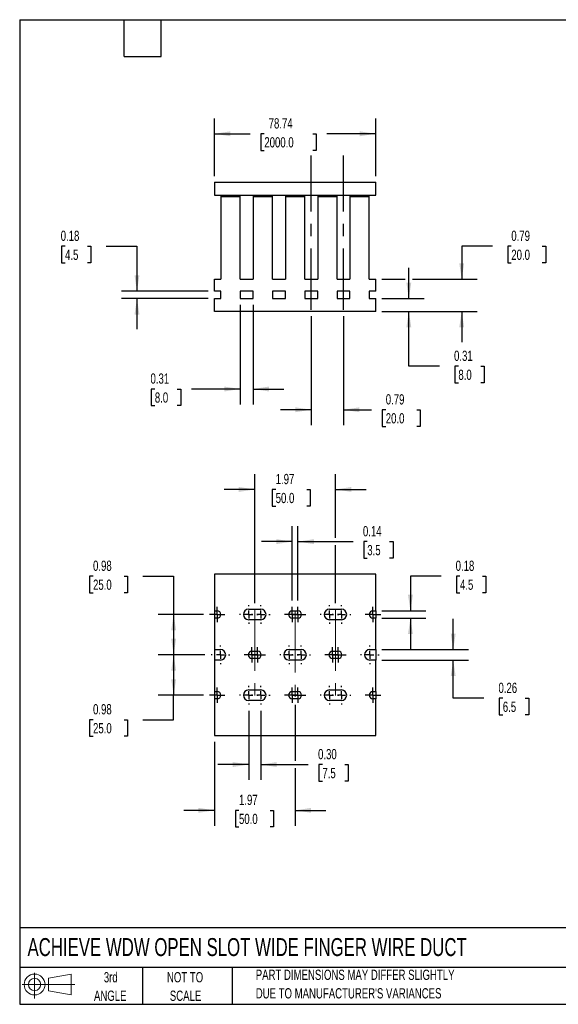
# Model space of a CAD drawing. Header units: inches. Extents: x 0.7 to 32.2, y 0.7 to 24.8.
# Tile 1 of 2: x 0.7 to 13.9, y 0.7 to 24.8. Entities that reach past the tile are written whole.
import ezdxf

# ---------------------------------------------------------------- set-up
doc = ezdxf.new("R2010")
doc.units = ezdxf.units.IN
doc.header["$LTSCALE"] = 3
doc.header["$MEASUREMENT"] = 0
doc.linetypes.add('CENTERX2', pattern=[0.8, 0.5, -0.1, 0.1, -0.1])
doc.layers.add('CENTER', color=40, linetype='CENTERX2')
doc.layers.add('SLD-DEFPOINTS', color=7, linetype='Continuous')
doc.layers.add('DIMENSIONS', color=140, linetype='Continuous', lineweight=25)
doc.layers.add('TEXT', color=140, linetype='Continuous', lineweight=25)
doc.styles.add('SLDTEXTSTYLE0', font='TXT', dxfattribs={"width": 0.7})
doc.dimstyles.new('SLDDIMSTYLE0', dxfattribs={"dimtxt": 0.254883, "dimasz": 0.39, "dimexe": 0, "dimexo": 0.0625, "dimgap": 0.063721, "dimtad": 0, "dimtih": 1, "dimtoh": 1, "dimrnd": 1e-09, "dimzin": 12, "dimdsep": 46, "dimtxsty": 'SLDTEXTSTYLE0', "dimsah": 1, "dimcen": 0.09, "dimadec": 0, "dimazin": 3, "dimtfac": 1, "dimtofl": 0, "dimtmove": 0, "dimatfit": 3, "dimfxl": 0, "dimfrac": 2, "dimtolj": 1, "dimtzin": 12, "dimarcsym": 0})
doc.dimstyles.new('SLDDIMSTYLE1', dxfattribs={"dimtxt": 0.254883, "dimasz": 0.39, "dimexe": 0, "dimexo": 0.0625, "dimgap": 0.063721, "dimtad": 0, "dimtih": 1, "dimtoh": 1, "dimrnd": 1e-09, "dimdsep": 46, "dimtxsty": 'SLDTEXTSTYLE0', "dimsah": 1, "dimcen": 0.09, "dimadec": 0, "dimazin": 2, "dimtfac": 1, "dimtmove": 0, "dimatfit": 0, "dimfxl": 0, "dimfrac": 2, "dimtolj": 1, "dimtzin": 12, "dimarcsym": 0})
doc.dimstyles.new('SLDDIMSTYLE2', dxfattribs={"dimtxt": 0.254883, "dimasz": 0.39, "dimexe": 0, "dimexo": 0.0625, "dimgap": 0.063721, "dimtad": 0, "dimtih": 1, "dimtoh": 1, "dimrnd": 1e-09, "dimzin": 12, "dimdsep": 46, "dimtxsty": 'SLDTEXTSTYLE0', "dimsah": 1, "dimcen": 0.09, "dimadec": 0, "dimazin": 3, "dimtfac": 1, "dimtmove": 0, "dimatfit": 0, "dimfxl": 0, "dimfrac": 2, "dimtolj": 1, "dimtzin": 12, "dimarcsym": 0})
doc.dimstyles.new('SLDDIMSTYLE3', dxfattribs={"dimtxt": 0.254883, "dimasz": 0.39, "dimexe": 0, "dimexo": 0.0625, "dimgap": 0.063721, "dimtad": 0, "dimtih": 1, "dimtoh": 1, "dimrnd": 1e-09, "dimdsep": 46, "dimtxsty": 'SLDTEXTSTYLE0', "dimsah": 1, "dimcen": 0.09, "dimadec": 0, "dimazin": 2, "dimtfac": 1, "dimtofl": 0, "dimtmove": 0, "dimatfit": 3, "dimfxl": 0, "dimfrac": 2, "dimtolj": 1, "dimtzin": 12, "dimarcsym": 0})
doc.dimstyles.new('SLDDIMSTYLE4', dxfattribs={"dimtxt": 0.254883, "dimasz": 0.39, "dimexe": 0, "dimexo": 0.0625, "dimgap": 0.063721, "dimtad": 0, "dimtih": 1, "dimtoh": 1, "dimrnd": 1e-09, "dimzin": 0, "dimdsep": 46, "dimtxsty": 'SLDTEXTSTYLE0', "dimsah": 1, "dimcen": 0.09, "dimadec": 0, "dimazin": 0, "dimtfac": 1, "dimtmove": 0, "dimatfit": 0, "dimfxl": 0, "dimfrac": 2, "dimtolj": 1, "dimtzin": 12, "dimarcsym": 0})

# ---------------------------------------------------------------- blocks, each defined once
blk = doc.blocks.new('Block11')
at = {"color": 7, "linetype": 'Continuous', "lineweight": 18}
for p, q in [((0.306, 0.627), (0.306, 0)), ((0.647, 0.492), (1.202, 0.594)), ((0.647, 0.189), (0.647, 0.492)), ((1.202, 0.594), (1.202, 0.086)), ((0, 0.34), (1.284, 0.34)), ((0.647, 0.189), (1.202, 0.086))]:
    blk.add_line(p, q, dxfattribs=at)
for radius in [0.254, 0.152]:
    blk.add_circle((0.306, 0.34), radius, dxfattribs=at)
blk = doc.blocks.new('Block12')
at = {"layer": 'SLD-DEFPOINTS'}
blk.add_blockref('Block11', (0, 0), dxfattribs=at)
blk = doc.blocks.new('_D')
at = {"layer": 'DIMENSIONS'}
for p, q in [((5.502, 20.938), (5.502, 22.344)), ((9.439, 20.938), (9.439, 22.344)), ((5.502, 21.969), (6.374, 21.969)), ((6.719, 21.969), (6.633, 21.969)), ((6.633, 21.969), (6.633, 21.564)), ((7.901, 21.969), (7.986, 21.969)), ((7.986, 21.969), (7.986, 21.564)), ((9.439, 21.969), (8.246, 21.969)), ((6.633, 21.564), (6.719, 21.564)), ((7.986, 21.564), (7.901, 21.564))]:
    blk.add_line(p, q, dxfattribs=at)
for points in [[(5.502, 21.969), (5.892, 21.909), (5.892, 22.029)], [(9.439, 21.969), (9.049, 22.029), (9.049, 21.909)]]:
    blk.add_solid(points, dxfattribs=at)
at = {"layer": 'DIMENSIONS', "char_height": 0.25, "attachment_point": 1, "style": 'SLDTEXTSTYLE0'}
for s, insert in [('78.74', (6.825, 22.348)), ('2000.0', (6.719, 21.886))]:
    blk.add_mtext(s, dxfattribs=dict(at, insert=insert))
blk = doc.blocks.new('_D_1')
at = {"layer": 'DIMENSIONS'}
for p, q in [((7.864, 17.525), (7.864, 14.867)), ((8.651, 17.525), (8.651, 14.867)), ((7.864, 15.242), (7.114, 15.242)), ((8.651, 15.242), (9.336, 15.242)), ((9.682, 15.242), (9.596, 15.242)), ((9.596, 15.242), (9.596, 14.837)), ((10.439, 15.242), (10.525, 15.242)), ((10.525, 15.242), (10.525, 14.837)), ((9.596, 14.837), (9.682, 14.837)), ((10.525, 14.837), (10.439, 14.837))]:
    blk.add_line(p, q, dxfattribs=at)
for points in [[(7.864, 15.242), (7.474, 15.302), (7.474, 15.182)], [(8.651, 15.242), (9.041, 15.182), (9.041, 15.302)]]:
    blk.add_solid(points, dxfattribs=at)
at = {"layer": 'DIMENSIONS', "char_height": 0.25, "attachment_point": 1, "style": 'SLDTEXTSTYLE0'}
for s, insert in [('0.79', (9.682, 15.621)), ('20.0', (9.682, 15.159))]:
    blk.add_mtext(s, dxfattribs=dict(at, insert=insert))
blk = doc.blocks.new('_D_2')
at = {"layer": 'DIMENSIONS'}
for p, q in [((6.131, 17.803), (6.131, 15.373)), ((6.446, 17.803), (6.446, 15.373)), ((4.048, 15.748), (3.962, 15.748)), ((3.962, 15.748), (3.962, 15.343)), ((4.593, 15.748), (4.679, 15.748)), ((4.679, 15.748), (4.679, 15.343)), ((6.131, 15.748), (4.939, 15.748)), ((6.446, 15.748), (7.196, 15.748)), ((3.962, 15.343), (4.048, 15.343)), ((4.679, 15.343), (4.593, 15.343))]:
    blk.add_line(p, q, dxfattribs=at)
for points in [[(6.131, 15.748), (5.741, 15.808), (5.741, 15.688)], [(6.446, 15.748), (6.836, 15.688), (6.836, 15.808)]]:
    blk.add_solid(points, dxfattribs=at)
at = {"layer": 'DIMENSIONS', "char_height": 0.25, "attachment_point": 1, "style": 'SLDTEXTSTYLE0'}
for s, insert in [('0.31', (3.942, 16.128)), ('8.0', (4.048, 15.665))]:
    blk.add_mtext(s, dxfattribs=dict(at, insert=insert))
blk = doc.blocks.new('_D_3')
at = {"layer": 'DIMENSIONS'}
for p, q in [((10.245, 17.953), (10.245, 18.703)), ((9.589, 17.953), (10.62, 17.953)), ((9.589, 17.638), (10.62, 17.638)), ((10.245, 16.303), (10.245, 17.638)), ((10.995, 16.303), (10.245, 16.303)), ((11.454, 16.303), (11.369, 16.303)), ((11.369, 16.303), (11.369, 15.898)), ((12, 16.303), (12.085, 16.303)), ((12.085, 16.303), (12.085, 15.898)), ((11.369, 15.898), (11.454, 15.898)), ((12.085, 15.898), (12, 15.898))]:
    blk.add_line(p, q, dxfattribs=at)
for points in [[(10.245, 17.953), (10.305, 18.343), (10.185, 18.343)], [(10.245, 17.638), (10.185, 17.248), (10.305, 17.248)]]:
    blk.add_solid(points, dxfattribs=at)
at = {"layer": 'DIMENSIONS', "char_height": 0.25, "attachment_point": 1, "style": 'SLDTEXTSTYLE0'}
for s, insert in [('0.31', (11.348, 16.682)), ('8.0', (11.454, 16.22))]:
    blk.add_mtext(s, dxfattribs=dict(at, insert=insert))
blk = doc.blocks.new('_D_4')
at = {"layer": 'DIMENSIONS'}
for p, q in [((12.285, 19.228), (11.535, 19.228)), ((11.535, 19.228), (11.535, 18.425)), ((12.745, 19.228), (12.659, 19.228)), ((12.659, 19.228), (12.659, 18.823)), ((13.502, 19.228), (13.588, 19.228)), ((13.588, 19.228), (13.588, 18.823)), ((12.659, 18.823), (12.745, 18.823)), ((13.588, 18.823), (13.502, 18.823)), ((9.589, 18.425), (10.155, 18.425)), ((10.335, 18.425), (11.91, 18.425)), ((9.589, 17.638), (11.91, 17.638)), ((11.535, 17.638), (11.535, 16.888))]:
    blk.add_line(p, q, dxfattribs=at)
for points in [[(11.535, 18.425), (11.595, 18.815), (11.475, 18.815)], [(11.535, 17.638), (11.475, 17.248), (11.595, 17.248)]]:
    blk.add_solid(points, dxfattribs=at)
at = {"layer": 'DIMENSIONS', "char_height": 0.25, "attachment_point": 1, "style": 'SLDTEXTSTYLE0'}
for s, insert in [('0.79', (12.745, 19.607)), ('20.0', (12.745, 19.145))]:
    blk.add_mtext(s, dxfattribs=dict(at, insert=insert))
blk = doc.blocks.new('_D_5')
at = {"layer": 'DIMENSIONS'}
for p, q in [((1.857, 19.228), (1.771, 19.228)), ((1.771, 19.228), (1.771, 18.823)), ((2.402, 19.228), (2.488, 19.228)), ((2.488, 19.228), (2.488, 18.823)), ((2.862, 19.228), (3.612, 19.228)), ((3.612, 19.228), (3.612, 18.13)), ((1.771, 18.823), (1.857, 18.823)), ((2.488, 18.823), (2.402, 18.823)), ((5.352, 18.13), (3.237, 18.13)), ((5.352, 17.953), (3.237, 17.953)), ((3.612, 17.953), (3.612, 17.203))]:
    blk.add_line(p, q, dxfattribs=at)
for points in [[(3.612, 18.13), (3.672, 18.52), (3.552, 18.52)], [(3.612, 17.953), (3.552, 17.563), (3.672, 17.563)]]:
    blk.add_solid(points, dxfattribs=at)
at = {"layer": 'DIMENSIONS', "char_height": 0.25, "attachment_point": 1, "style": 'SLDTEXTSTYLE0'}
for s, insert in [('0.18', (1.751, 19.607)), ('4.5', (1.857, 19.145))]:
    blk.add_mtext(s, dxfattribs=dict(at, insert=insert))
blk = doc.blocks.new('_D_10')
at = {"layer": 'DIMENSIONS'}
for p, q in [((7.47, 8.046), (7.47, 6.684)), ((5.502, 7.15), (5.502, 5.103)), ((7.47, 6.504), (7.47, 5.103)), ((5.502, 5.478), (4.752, 5.478)), ((6.101, 5.478), (6.015, 5.478)), ((6.015, 5.478), (6.015, 5.073)), ((6.858, 5.478), (6.944, 5.478)), ((6.944, 5.478), (6.944, 5.073)), ((7.47, 5.478), (8.22, 5.478)), ((6.015, 5.073), (6.101, 5.073)), ((6.944, 5.073), (6.858, 5.073))]:
    blk.add_line(p, q, dxfattribs=at)
for points in [[(5.502, 5.478), (5.112, 5.538), (5.112, 5.418)], [(7.47, 5.478), (7.86, 5.418), (7.86, 5.538)]]:
    blk.add_solid(points, dxfattribs=at)
at = {"layer": 'DIMENSIONS', "char_height": 0.25, "attachment_point": 1, "style": 'SLDTEXTSTYLE0'}
for s, insert in [('1.97', (6.101, 5.858)), ('50.0', (6.101, 5.395))]:
    blk.add_mtext(s, dxfattribs=dict(at, insert=insert))
blk = doc.blocks.new('_D_11')
at = {"layer": 'DIMENSIONS'}
for p, q in [((6.486, 10.531), (6.486, 13.675)), ((8.454, 12.118), (8.454, 13.675)), ((6.486, 13.3), (5.736, 13.3)), ((6.996, 13.3), (6.91, 13.3)), ((6.91, 13.3), (6.91, 12.895)), ((7.753, 13.3), (7.839, 13.3)), ((7.839, 13.3), (7.839, 12.895)), ((8.454, 13.3), (9.204, 13.3)), ((6.91, 12.895), (6.996, 12.895)), ((7.839, 12.895), (7.753, 12.895)), ((8.454, 10.531), (8.454, 11.938))]:
    blk.add_line(p, q, dxfattribs=at)
for points in [[(6.486, 13.3), (6.096, 13.36), (6.096, 13.24)], [(8.454, 13.3), (8.844, 13.24), (8.844, 13.36)]]:
    blk.add_solid(points, dxfattribs=at)
at = {"layer": 'DIMENSIONS', "char_height": 0.25, "attachment_point": 1, "style": 'SLDTEXTSTYLE0'}
for s, insert in [('1.97', (6.996, 13.679)), ('50.0', (6.996, 13.217))]:
    blk.add_mtext(s, dxfattribs=dict(at, insert=insert))
blk = doc.blocks.new('_D_12')
at = {"layer": 'DIMENSIONS'}
for p, q in [((2.54, 11.186), (2.455, 11.186)), ((2.455, 11.186), (2.455, 10.781)), ((3.298, 11.186), (3.383, 11.186)), ((3.383, 11.186), (3.383, 10.781)), ((3.757, 11.186), (4.507, 11.186)), ((4.507, 11.186), (4.507, 10.253)), ((2.455, 10.781), (2.54, 10.781)), ((3.383, 10.781), (3.298, 10.781)), ((5.232, 10.253), (4.132, 10.253)), ((4.507, 10.253), (4.507, 9.269)), ((5.271, 9.269), (4.132, 9.269))]:
    blk.add_line(p, q, dxfattribs=at)
for points in [[(4.507, 10.253), (4.447, 9.863), (4.567, 9.863)], [(4.507, 9.269), (4.567, 9.659), (4.447, 9.659)]]:
    blk.add_solid(points, dxfattribs=at)
at = {"layer": 'DIMENSIONS', "char_height": 0.25, "attachment_point": 1, "style": 'SLDTEXTSTYLE0'}
for s, insert in [('0.98', (2.54, 11.565)), ('25.0', (2.54, 11.103))]:
    blk.add_mtext(s, dxfattribs=dict(at, insert=insert))
blk = doc.blocks.new('_D_13')
at = {"layer": 'DIMENSIONS'}
for p, q in [((5.271, 9.269), (4.132, 9.269)), ((4.507, 9.269), (4.507, 8.284)), ((5.232, 8.284), (4.132, 8.284)), ((4.507, 7.688), (4.507, 8.284)), ((2.54, 7.688), (2.455, 7.688)), ((2.455, 7.688), (2.455, 7.283)), ((3.298, 7.688), (3.383, 7.688)), ((3.383, 7.688), (3.383, 7.283)), ((3.757, 7.688), (4.507, 7.688)), ((2.455, 7.283), (2.54, 7.283)), ((3.383, 7.283), (3.298, 7.283))]:
    blk.add_line(p, q, dxfattribs=at)
for points in [[(4.507, 9.269), (4.447, 8.879), (4.567, 8.879)], [(4.507, 8.284), (4.567, 8.674), (4.447, 8.674)]]:
    blk.add_solid(points, dxfattribs=at)
at = {"layer": 'DIMENSIONS', "char_height": 0.25, "attachment_point": 1, "style": 'SLDTEXTSTYLE0'}
for s, insert in [('0.98', (2.54, 8.067)), ('25.0', (2.54, 7.605))]:
    blk.add_mtext(s, dxfattribs=dict(at, insert=insert))
blk = doc.blocks.new('_D_14')
at = {"layer": 'DIMENSIONS'}
for p, q in [((7.401, 10.591), (7.401, 12.403)), ((7.539, 10.591), (7.539, 12.403)), ((7.401, 12.028), (6.651, 12.028)), ((7.539, 12.028), (8.886, 12.028)), ((9.231, 12.028), (9.145, 12.028)), ((9.145, 12.028), (9.145, 11.623)), ((9.776, 12.028), (9.862, 12.028)), ((9.862, 12.028), (9.862, 11.623)), ((9.145, 11.623), (9.231, 11.623)), ((9.862, 11.623), (9.776, 11.623))]:
    blk.add_line(p, q, dxfattribs=at)
for points in [[(7.401, 12.028), (7.011, 12.088), (7.011, 11.968)], [(7.539, 12.028), (7.929, 11.968), (7.929, 12.088)]]:
    blk.add_solid(points, dxfattribs=at)
at = {"layer": 'DIMENSIONS', "char_height": 0.25, "attachment_point": 1, "style": 'SLDTEXTSTYLE0'}
for s, insert in [('0.14', (9.125, 12.408)), ('3.5', (9.231, 11.946))]:
    blk.add_mtext(s, dxfattribs=dict(at, insert=insert))
blk = doc.blocks.new('_D_15')
at = {"layer": 'DIMENSIONS'}
for p, q in [((11.034, 11.186), (10.284, 11.186)), ((10.284, 11.186), (10.284, 10.341)), ((11.493, 11.186), (11.408, 11.186)), ((11.408, 11.186), (11.408, 10.781)), ((12.039, 11.186), (12.124, 11.186)), ((12.124, 11.186), (12.124, 10.781)), ((11.408, 10.781), (11.493, 10.781)), ((12.124, 10.781), (12.039, 10.781)), ((9.589, 10.341), (10.659, 10.341)), ((9.589, 10.164), (10.659, 10.164)), ((10.284, 10.164), (10.284, 9.414))]:
    blk.add_line(p, q, dxfattribs=at)
for points in [[(10.284, 10.341), (10.344, 10.731), (10.224, 10.731)], [(10.284, 10.164), (10.224, 9.774), (10.344, 9.774)]]:
    blk.add_solid(points, dxfattribs=at)
at = {"layer": 'DIMENSIONS', "char_height": 0.25, "attachment_point": 1, "style": 'SLDTEXTSTYLE0'}
for s, insert in [('0.18', (11.387, 11.565)), ('4.5', (11.493, 11.103))]:
    blk.add_mtext(s, dxfattribs=dict(at, insert=insert))
blk = doc.blocks.new('_D_16')
at = {"layer": 'DIMENSIONS'}
for p, q in [((11.328, 9.397), (11.328, 10.147)), ((9.589, 9.397), (11.703, 9.397)), ((9.589, 9.141), (11.703, 9.141)), ((11.328, 8.209), (11.328, 9.141)), ((12.078, 8.209), (11.328, 8.209)), ((12.538, 8.209), (12.452, 8.209)), ((12.452, 8.209), (12.452, 7.804)), ((13.083, 8.209), (13.169, 8.209)), ((13.169, 8.209), (13.169, 7.804)), ((12.452, 7.804), (12.538, 7.804)), ((13.169, 7.804), (13.083, 7.804))]:
    blk.add_line(p, q, dxfattribs=at)
for points in [[(11.328, 9.397), (11.388, 9.787), (11.268, 9.787)], [(11.328, 9.141), (11.268, 8.751), (11.388, 8.751)]]:
    blk.add_solid(points, dxfattribs=at)
at = {"layer": 'DIMENSIONS', "char_height": 0.25, "attachment_point": 1, "style": 'SLDTEXTSTYLE0'}
for s, insert in [('0.26', (12.432, 8.589)), ('6.5', (12.538, 8.127))]:
    blk.add_mtext(s, dxfattribs=dict(at, insert=insert))
blk = doc.blocks.new('_D_17')
at = {"layer": 'DIMENSIONS'}
for p, q in [((6.338, 7.906), (6.338, 6.219)), ((6.633, 7.906), (6.633, 6.219)), ((6.338, 6.594), (5.588, 6.594)), ((6.633, 6.594), (7.791, 6.594)), ((8.136, 6.594), (8.05, 6.594)), ((8.05, 6.594), (8.05, 6.188)), ((8.681, 6.594), (8.767, 6.594)), ((8.767, 6.594), (8.767, 6.188)), ((8.05, 6.188), (8.136, 6.188)), ((8.767, 6.188), (8.681, 6.188))]:
    blk.add_line(p, q, dxfattribs=at)
for points in [[(6.338, 6.594), (5.948, 6.654), (5.948, 6.534)], [(6.633, 6.594), (7.023, 6.534), (7.023, 6.654)]]:
    blk.add_solid(points, dxfattribs=at)
at = {"layer": 'DIMENSIONS', "char_height": 0.25, "attachment_point": 1, "style": 'SLDTEXTSTYLE0'}
for s, insert in [('0.30', (8.03, 6.973)), ('7.5', (8.136, 6.511))]:
    blk.add_mtext(s, dxfattribs=dict(at, insert=insert))
blk = doc.blocks.new('SW_CENTERMARKSYMBOL_0')
at = {"layer": 'CENTER', "color": 0}
for p, q in [((-0.1, 0), (-0.189, 0)), ((0, 0), (-0.1, 0)), ((0, 0.1), (0, 0.189)), ((0, 0), (0, 0.1)), ((0, 0), (0, -0.1)), ((0, 0), (0.1, 0)), ((0.1, 0), (0.189, 0)), ((0, -0.1), (0, -0.189))]:
    blk.add_line(p, q, dxfattribs=at)
blk = doc.blocks.new('SW_CENTERMARKSYMBOL_1')
at = {"layer": 'CENTER', "color": 0}
for p, q in [((-0.2, 0), (-0.228, 0)), ((0, 0), (-0.1, 0)), ((0, 0.2), (0, 0.228)), ((0, 0), (0, 0.1)), ((0, 0), (0, -0.1)), ((0, 0), (0.1, 0)), ((0.2, 0), (0.228, 0)), ((0, -0.2), (0, -0.228))]:
    blk.add_line(p, q, dxfattribs=at)
blk = doc.blocks.new('SW_CENTERMARKSYMBOL_2')
at = {"layer": 'CENTER', "color": 0}
for p, q in [((-0.1, 0), (-0.189, 0)), ((0, 0), (-0.1, 0)), ((0, 0.1), (0, 0.189)), ((0, 0), (0, 0.1)), ((0, 0), (0, -0.1)), ((0, 0), (0.1, 0)), ((0.1, 0), (0.189, 0)), ((0, -0.1), (0, -0.189))]:
    blk.add_line(p, q, dxfattribs=at)
blk = doc.blocks.new('SW_CENTERMARKSYMBOL_3')
at = {"layer": 'CENTER', "color": 0}
for p, q in [((-0.2, 0), (-0.228, 0)), ((0, 0), (-0.1, 0)), ((0, 0.2), (0, 0.228)), ((0, 0), (0, 0.1)), ((0, 0), (0, -0.1)), ((0, 0), (0.1, 0)), ((0.2, 0), (0.228, 0)), ((0, -0.2), (0, -0.228))]:
    blk.add_line(p, q, dxfattribs=at)
blk = doc.blocks.new('SW_CENTERMARKSYMBOL_4')
at = {"layer": 'CENTER', "color": 0}
for p, q in [((-0.2, 0), (-0.228, 0)), ((0, 0), (-0.1, 0)), ((0, 0.2), (0, 0.228)), ((0, 0), (0, 0.1)), ((0, 0), (0, -0.1)), ((0, 0), (0.1, 0)), ((0.2, 0), (0.228, 0)), ((0, -0.2), (0, -0.228))]:
    blk.add_line(p, q, dxfattribs=at)
blk = doc.blocks.new('SW_CENTERMARKSYMBOL_5')
at = {"layer": 'CENTER', "color": 0}
for p, q in [((-0.1, 0), (-0.189, 0)), ((0, 0), (-0.1, 0)), ((0, 0.1), (0, 0.189)), ((0, 0), (0, 0.1)), ((0, 0), (0, -0.1)), ((0, 0), (0.1, 0)), ((0.1, 0), (0.189, 0)), ((0, -0.1), (0, -0.189))]:
    blk.add_line(p, q, dxfattribs=at)
blk = doc.blocks.new('SW_CENTERMARKSYMBOL_6')
at = {"layer": 'CENTER', "color": 0}
for p, q in [((-0.1, 0), (-0.189, 0)), ((0, 0), (-0.1, 0)), ((0, 0.1), (0, 0.189)), ((0, 0), (0, 0.1)), ((0, 0), (0, -0.1)), ((0, 0), (0.1, 0)), ((0.1, 0), (0.189, 0)), ((0, -0.1), (0, -0.189))]:
    blk.add_line(p, q, dxfattribs=at)
blk = doc.blocks.new('SW_CENTERMARKSYMBOL_7')
at = {"layer": 'CENTER', "color": 0}
for p, q in [((-0.2, 0), (-0.228, 0)), ((0, 0), (-0.1, 0)), ((0, 0.2), (0, 0.228)), ((0, 0), (0, 0.1)), ((0, 0), (0, -0.1)), ((0, 0), (0.1, 0)), ((0.2, 0), (0.228, 0)), ((0, -0.2), (0, -0.228))]:
    blk.add_line(p, q, dxfattribs=at)
blk = doc.blocks.new('SW_CENTERMARKSYMBOL_8')
at = {"layer": 'CENTER', "color": 0}
for p, q in [((-0.2, 0), (-0.228, 0)), ((0, 0), (-0.1, 0)), ((0, 0.2), (0, 0.228)), ((0, 0), (0, 0.1)), ((0, 0), (0, -0.1)), ((0, 0), (0.1, 0)), ((0.2, 0), (0.228, 0)), ((0, -0.2), (0, -0.228))]:
    blk.add_line(p, q, dxfattribs=at)
blk = doc.blocks.new('SW_CENTERMARKSYMBOL_9')
at = {"layer": 'CENTER', "color": 0}
for p, q in [((-0.1, 0), (-0.189, 0)), ((0, 0), (-0.1, 0)), ((0, 0.1), (0, 0.189)), ((0, 0), (0, 0.1)), ((0, 0), (0, -0.1)), ((0, 0), (0.1, 0)), ((0.1, 0), (0.189, 0)), ((0, -0.1), (0, -0.189))]:
    blk.add_line(p, q, dxfattribs=at)
blk = doc.blocks.new('SW_CENTERMARKSYMBOL_10')
at = {"layer": 'CENTER', "color": 0}
for p, q in [((-0.1, 0), (-0.189, 0)), ((0, 0), (-0.1, 0)), ((0, 0.1), (0, 0.189)), ((0, 0), (0, 0.1)), ((0, 0), (0, -0.1)), ((0, 0), (0.1, 0)), ((0.1, 0), (0.189, 0)), ((0, -0.1), (0, -0.189))]:
    blk.add_line(p, q, dxfattribs=at)
blk = doc.blocks.new('SW_CENTERMARKSYMBOL_11')
at = {"layer": 'CENTER', "color": 0}
for p, q in [((-0.2, 0), (-0.228, 0)), ((0, 0), (-0.1, 0)), ((0, 0.2), (0, 0.228)), ((0, 0), (0, 0.1)), ((0, 0), (0, -0.1)), ((0, 0), (0.1, 0)), ((0.2, 0), (0.228, 0)), ((0, -0.2), (0, -0.228))]:
    blk.add_line(p, q, dxfattribs=at)
blk = doc.blocks.new('SW_CENTERMARKSYMBOL_12')
at = {"layer": 'CENTER', "color": 0}
for p, q in [((-0.2, 0), (-0.228, 0)), ((0, 0), (-0.1, 0)), ((0, 0.2), (0, 0.228)), ((0, 0), (0, 0.1)), ((0, 0), (0, -0.1)), ((0, 0), (0.1, 0)), ((0.2, 0), (0.228, 0)), ((0, -0.2), (0, -0.228))]:
    blk.add_line(p, q, dxfattribs=at)
blk = doc.blocks.new('SW_CENTERMARKSYMBOL_13')
at = {"layer": 'CENTER', "color": 0}
for p, q in [((-0.1, 0), (-0.189, 0)), ((0, 0), (-0.1, 0)), ((0, 0.1), (0, 0.189)), ((0, 0), (0, 0.1)), ((0, 0), (0, -0.1)), ((0, 0), (0.1, 0)), ((0.1, 0), (0.189, 0)), ((0, -0.1), (0, -0.189))]:
    blk.add_line(p, q, dxfattribs=at)
blk = doc.blocks.new('SW_CENTERMARKSYMBOL_14')
at = {"layer": 'CENTER', "color": 0}
for p, q in [((-0.1, 0), (-0.189, 0)), ((0, 0), (-0.1, 0)), ((0, 0.1), (0, 0.189)), ((0, 0), (0, 0.1)), ((0, 0), (0, -0.1)), ((0, 0), (0.1, 0)), ((0.1, 0), (0.189, 0)), ((0, -0.1), (0, -0.189))]:
    blk.add_line(p, q, dxfattribs=at)
blk = doc.blocks.new('SW_CENTERMARKSYMBOL_15')
at = {"layer": 'CENTER', "color": 0}
for p, q in [((-0.2, 0), (-0.228, 0)), ((0, 0), (-0.1, 0)), ((0, 0.2), (0, 0.228)), ((0, 0), (0, 0.1)), ((0, 0), (0, -0.1)), ((0, 0), (0.1, 0)), ((0.2, 0), (0.228, 0)), ((0, -0.2), (0, -0.228))]:
    blk.add_line(p, q, dxfattribs=at)
blk = doc.blocks.new('SW_CENTERMARKSYMBOL_16')
at = {"layer": 'CENTER', "color": 0}
for p, q in [((-0.2, 0), (-0.228, 0)), ((0, 0), (-0.1, 0)), ((0, 0.2), (0, 0.228)), ((0, 0), (0, 0.1)), ((0, 0), (0, -0.1)), ((0, 0), (0.1, 0)), ((0.2, 0), (0.228, 0)), ((0, -0.2), (0, -0.228))]:
    blk.add_line(p, q, dxfattribs=at)
blk = doc.blocks.new('SW_CENTERMARKSYMBOL_17')
at = {"layer": 'CENTER', "color": 0}
for p, q in [((-0.1, 0), (-0.189, 0)), ((0, 0), (-0.1, 0)), ((0, 0.1), (0, 0.189)), ((0, 0), (0, 0.1)), ((0, 0), (0, -0.1)), ((0, 0), (0.1, 0)), ((0.1, 0), (0.189, 0)), ((0, -0.1), (0, -0.189))]:
    blk.add_line(p, q, dxfattribs=at)
blk = doc.blocks.new('SW_CENTERMARKSYMBOL_18')
at = {"layer": 'CENTER', "color": 0}
for p, q in [((-0.2, 0), (-0.228, 0)), ((0, 0), (-0.1, 0)), ((0, 0.2), (0, 0.228)), ((0, 0), (0, 0.1)), ((0, 0), (0, -0.1)), ((0, 0), (0.1, 0)), ((0.2, 0), (0.228, 0)), ((0, -0.2), (0, -0.228))]:
    blk.add_line(p, q, dxfattribs=at)
blk = doc.blocks.new('SW_CENTERMARKSYMBOL_19')
at = {"layer": 'CENTER', "color": 0}
for p, q in [((-0.1, 0), (-0.189, 0)), ((0, 0), (-0.1, 0)), ((0, 0.1), (0, 0.189)), ((0, 0), (0, 0.1)), ((0, 0), (0, -0.1)), ((0, 0), (0.1, 0)), ((0.1, 0), (0.189, 0)), ((0, -0.1), (0, -0.189))]:
    blk.add_line(p, q, dxfattribs=at)
blk = doc.blocks.new('SW_CENTERMARKSYMBOL_20')
at = {"layer": 'CENTER', "color": 0}
for p, q in [((-0.1, 0), (-0.189, 0)), ((0, 0), (-0.1, 0)), ((0, 0.1), (0, 0.189)), ((0, 0), (0, 0.1)), ((0, 0), (0, -0.1)), ((0, 0), (0.1, 0)), ((0.1, 0), (0.189, 0)), ((0, -0.1), (0, -0.189))]:
    blk.add_line(p, q, dxfattribs=at)
blk = doc.blocks.new('SW_CENTERMARKSYMBOL_21')
at = {"layer": 'CENTER', "color": 0}
for p, q in [((-0.2, 0), (-0.228, 0)), ((0, 0), (-0.1, 0)), ((0, 0.2), (0, 0.228)), ((0, 0), (0, 0.1)), ((0, 0), (0, -0.1)), ((0, 0), (0.1, 0)), ((0.2, 0), (0.228, 0)), ((0, -0.2), (0, -0.228))]:
    blk.add_line(p, q, dxfattribs=at)
blk = doc.blocks.new('SW_CENTERMARKSYMBOL_22')
at = {"layer": 'CENTER', "color": 0}
for p, q in [((-0.2, 0), (-0.228, 0)), ((0, 0), (-0.1, 0)), ((0, 0.2), (0, 0.228)), ((0, 0), (0, 0.1)), ((0, 0), (0, -0.1)), ((0, 0), (0.1, 0)), ((0.2, 0), (0.228, 0)), ((0, -0.2), (0, -0.228))]:
    blk.add_line(p, q, dxfattribs=at)
blk = doc.blocks.new('SW_CENTERMARKSYMBOL_23')
at = {"layer": 'CENTER', "color": 0}
for p, q in [((-0.1, 0), (-0.189, 0)), ((0, 0), (-0.1, 0)), ((0, 0.1), (0, 0.189)), ((0, 0), (0, 0.1)), ((0, 0), (0, -0.1)), ((0, 0), (0.1, 0)), ((0.1, 0), (0.189, 0)), ((0, -0.1), (0, -0.189))]:
    blk.add_line(p, q, dxfattribs=at)

msp = doc.modelspace()

# ---------------------------------------------------------------- linework, layer by layer
for p, q in [((5.502, 20.788), (5.502, 20.473)), ((5.502, 20.788), (9.439, 20.788)), ((9.439, 20.473), (9.439, 20.788)), ((5.502, 20.473), (9.439, 20.473)), ((5.659, 20.473), (5.659, 20.433)), ((5.659, 20.433), (5.659, 18.425)), ((6.131, 20.433), (5.659, 20.433)), ((6.131, 20.433), (6.131, 20.473)), ((6.131, 18.425), (6.131, 20.433)), ((6.446, 20.473), (6.446, 20.433)), ((6.446, 20.433), (6.446, 18.425)), ((6.919, 20.433), (6.446, 20.433)), ((6.919, 20.433), (6.919, 20.473)), ((6.919, 18.425), (6.919, 20.433)), ((7.234, 20.473), (7.234, 20.433)), ((7.234, 20.433), (7.234, 18.425)), ((7.706, 20.433), (7.234, 20.433)), ((7.706, 20.433), (7.706, 20.473)), ((7.706, 18.425), (7.706, 20.433)), ((8.021, 20.473), (8.021, 20.433)), ((8.021, 20.433), (8.021, 18.425)), ((8.494, 20.433), (8.021, 20.433)), ((8.494, 20.433), (8.494, 20.473)), ((8.494, 18.425), (8.494, 20.433)), ((8.809, 20.473), (8.809, 20.433)), ((9.281, 20.433), (8.809, 20.433)), ((8.809, 20.433), (8.809, 18.425)), ((9.281, 20.433), (9.281, 20.473)), ((9.281, 18.425), (9.281, 20.433)), ((5.502, 18.13), (5.502, 18.425)), ((5.502, 18.425), (5.659, 18.425)), ((6.131, 18.425), (6.446, 18.425)), ((6.919, 18.425), (7.234, 18.425)), ((7.706, 18.425), (8.021, 18.425)), ((8.494, 18.425), (8.809, 18.425)), ((9.281, 18.425), (9.439, 18.425)), ((9.439, 18.13), (9.439, 18.425)), ((5.659, 18.13), (5.502, 18.13)), ((5.659, 17.953), (5.659, 18.13)), ((6.446, 18.13), (6.131, 18.13)), ((6.131, 18.13), (6.131, 17.953)), ((6.446, 17.953), (6.446, 18.13)), ((7.234, 18.13), (6.919, 18.13)), ((6.919, 18.13), (6.919, 17.953)), ((7.234, 17.953), (7.234, 18.13)), ((8.021, 18.13), (7.706, 18.13)), ((7.706, 18.13), (7.706, 17.953)), ((8.021, 17.953), (8.021, 18.13)), ((8.809, 18.13), (8.494, 18.13)), ((8.494, 18.13), (8.494, 17.953)), ((8.809, 17.953), (8.809, 18.13)), ((9.439, 18.13), (9.281, 18.13)), ((9.281, 18.13), (9.281, 17.953)), ((5.502, 17.638), (5.502, 17.953)), ((5.502, 17.953), (5.659, 17.953)), ((6.131, 17.953), (6.446, 17.953)), ((6.919, 17.953), (7.234, 17.953)), ((7.706, 17.953), (8.021, 17.953)), ((8.494, 17.953), (8.809, 17.953)), ((9.281, 17.953), (9.439, 17.953)), ((9.439, 17.638), (9.439, 17.953)), ((9.439, 17.638), (5.502, 17.638)), ((5.502, 11.237), (5.502, 10.341)), ((9.439, 11.237), (5.502, 11.237)), ((9.439, 10.341), (9.439, 11.237)), ((5.502, 10.341), (5.57, 10.341)), ((5.502, 10.341), (5.502, 10.164)), ((6.338, 10.381), (6.633, 10.381)), ((7.401, 10.341), (7.539, 10.341)), ((8.307, 10.381), (8.602, 10.381)), ((9.37, 10.341), (9.439, 10.341)), ((9.439, 10.341), (9.439, 10.164)), ((5.502, 10.164), (5.502, 9.397)), ((5.57, 10.164), (5.502, 10.164)), ((6.633, 10.125), (6.338, 10.125)), ((7.539, 10.164), (7.401, 10.164)), ((8.602, 10.125), (8.307, 10.125)), ((9.439, 10.164), (9.37, 10.164)), ((9.439, 9.397), (9.439, 10.164)), ((5.502, 9.397), (5.649, 9.397)), ((5.502, 9.397), (5.502, 9.141)), ((7.322, 9.397), (7.618, 9.397)), ((9.291, 9.397), (9.439, 9.397)), ((9.439, 9.397), (9.439, 9.141)), ((5.502, 9.141), (5.502, 8.373)), ((5.649, 9.141), (5.502, 9.141)), ((6.417, 9.357), (6.555, 9.357)), ((6.555, 9.18), (6.417, 9.18)), ((7.618, 9.141), (7.322, 9.141)), ((8.385, 9.357), (8.523, 9.357)), ((8.523, 9.18), (8.385, 9.18)), ((9.439, 9.141), (9.291, 9.141)), ((9.439, 8.373), (9.439, 9.141)), ((6.338, 8.412), (6.633, 8.412)), ((8.307, 8.412), (8.602, 8.412)), ((5.502, 8.373), (5.57, 8.373)), ((5.502, 8.373), (5.502, 8.196)), ((5.57, 8.196), (5.502, 8.196)), ((5.502, 8.196), (5.502, 7.3)), ((7.401, 8.373), (7.539, 8.373)), ((7.539, 8.196), (7.401, 8.196)), ((9.37, 8.373), (9.439, 8.373)), ((9.439, 8.196), (9.37, 8.196)), ((9.439, 8.373), (9.439, 8.196)), ((9.439, 7.3), (9.439, 8.196)), ((6.633, 8.156), (6.338, 8.156)), ((8.602, 8.156), (8.307, 8.156)), ((5.502, 7.3), (9.439, 7.3))]:
    msp.add_line(p, q)
at = {"color": 7, "linetype": 'CENTERX2', "lineweight": 18}
for p, q in [((6.486, 10.381), (6.486, 8.156)), ((7.47, 10.341), (7.47, 8.196)), ((8.454, 10.381), (8.454, 8.156))]:
    msp.add_line(p, q, dxfattribs=at)
for centre, radius, start, end in [((5.57, 10.253), 0.0886, 270, 90), ((6.338, 10.253), 0.128, 90, 270), ((6.633, 10.253), 0.128, 270, 90), ((7.401, 10.253), 0.0886, 90, 270), ((7.539, 10.253), 0.0886, 270, 90), ((8.307, 10.253), 0.128, 90, 270), ((8.602, 10.253), 0.128, 270, 90), ((9.37, 10.253), 0.0886, 90, 270), ((5.649, 9.269), 0.128, 270, 90), ((7.322, 9.269), 0.128, 90, 270), ((7.618, 9.269), 0.128, 270, 90), ((9.291, 9.269), 0.128, 90, 270), ((6.417, 9.269), 0.0886, 90, 270), ((6.555, 9.269), 0.0886, 270, 90), ((8.385, 9.269), 0.0886, 90, 270), ((8.523, 9.269), 0.0886, 270, 90), ((6.338, 8.284), 0.128, 90, 270), ((6.633, 8.284), 0.128, 270, 90), ((8.307, 8.284), 0.128, 90, 270), ((8.602, 8.284), 0.128, 270, 90), ((5.57, 8.284), 0.0886, 270, 90), ((7.401, 8.284), 0.0886, 90, 270), ((7.539, 8.284), 0.0886, 270, 90), ((9.37, 8.284), 0.0886, 90, 270)]:
    msp.add_arc(centre, radius, start, end)
at = {"layer": 'CENTER'}
for p, q in [((7.864, 17.675), (7.864, 21.439)), ((8.651, 17.675), (8.651, 21.439))]:
    msp.add_line(p, q, dxfattribs=at)
at = {"layer": 'TEXT'}
for p, q in [((0.75, 24.75), (32.25, 24.75)), ((0.75, 24.75), (0.75, 0.75)), ((3.3, 23.85), (3.3, 24.75)), ((4.2, 23.85), (4.2, 24.75)), ((3.3, 23.85), (4.2, 23.85)), ((32.25, 2.613), (0.75, 2.613)), ((32.25, 1.65), (0.75, 1.65)), ((3.75, 1.65), (3.75, 0.75)), ((5.931, 1.65), (5.931, 0.75)), ((0.75, 0.75), (32.25, 0.75))]:
    msp.add_line(p, q, dxfattribs=at)

# ---------------------------------------------------------------- block references
at = {"layer": 'CENTER'}
for name, p in [('SW_CENTERMARKSYMBOL_0', (5.57, 10.253)), ('SW_CENTERMARKSYMBOL_7', (6.338, 10.253)), ('SW_CENTERMARKSYMBOL_8', (6.633, 10.253)), ('SW_CENTERMARKSYMBOL_9', (7.401, 10.253)), ('SW_CENTERMARKSYMBOL_10', (7.539, 10.253)), ('SW_CENTERMARKSYMBOL_21', (8.307, 10.253)), ('SW_CENTERMARKSYMBOL_22', (8.602, 10.253)), ('SW_CENTERMARKSYMBOL_23', (9.37, 10.253)), ('SW_CENTERMARKSYMBOL_1', (5.649, 9.269)), ('SW_CENTERMARKSYMBOL_6', (6.417, 9.269)), ('SW_CENTERMARKSYMBOL_5', (6.555, 9.269)), ('SW_CENTERMARKSYMBOL_12', (7.322, 9.269)), ('SW_CENTERMARKSYMBOL_11', (7.618, 9.269)), ('SW_CENTERMARKSYMBOL_20', (8.385, 9.269)), ('SW_CENTERMARKSYMBOL_19', (8.523, 9.269)), ('SW_CENTERMARKSYMBOL_18', (9.291, 9.269)), ('SW_CENTERMARKSYMBOL_2', (5.57, 8.284)), ('SW_CENTERMARKSYMBOL_3', (6.338, 8.284)), ('SW_CENTERMARKSYMBOL_4', (6.633, 8.284)), ('SW_CENTERMARKSYMBOL_13', (7.401, 8.284)), ('SW_CENTERMARKSYMBOL_14', (7.539, 8.284)), ('SW_CENTERMARKSYMBOL_15', (8.307, 8.284)), ('SW_CENTERMARKSYMBOL_16', (8.602, 8.284)), ('SW_CENTERMARKSYMBOL_17', (9.37, 8.284))]:
    msp.add_blockref(name, p, dxfattribs=at)
at = {"layer": 'SLD-DEFPOINTS'}
msp.add_blockref('Block12', (0.808, 0.892), dxfattribs=at)

# ---------------------------------------------------------------- texts
at = {"layer": 'TEXT', "style": 'SLDTEXTSTYLE0'}
for s, insert, char_height, attachment_point in [('ACHIEVE WDW OPEN SLOT WIDE FINGER WIRE DUCT', (0.941, 2.364), 0.4375, 1), ('3rd', (2.972, 1.535), 0.25, 2), ('NOT TO', (4.785, 1.535), 0.25, 2), ('PART DIMENSIONS MAY DIFFER SLIGHTLY', (6.51, 1.595), 0.25, 1), ('ANGLE', (2.96, 1.084), 0.25, 2), ('SCALE', (4.797, 1.084), 0.25, 2), ("DUE TO MANUFACTURER'S VARIANCES", (6.51, 1.143), 0.25, 1)]:
    msp.add_mtext(s, dxfattribs=dict(at, insert=insert, char_height=char_height, attachment_point=attachment_point))

# ---------------------------------------------------------------- dimensions: what is measured, and where the dimension line sits
at = {"layer": 'DIMENSIONS'}
for base, p1, p2, dimstyle, picture, middle in [((9.439, 21.969), (5.502, 20.788), (9.439, 20.788), 'SLDDIMSTYLE0', '_D', (7.31, 21.969)), ((6.4464, 15.7483), (6.1315, 17.953), (6.4464, 17.953), 'SLDDIMSTYLE1', '_D_2', (4.3205, 15.7483)), ((7.864, 15.242), (8.651, 17.675), (7.864, 17.675), 'SLDDIMSTYLE1', '_D_1', (10.06, 15.242)), ((7.539, 12.028), (7.401, 10.441), (7.539, 10.441), 'SLDDIMSTYLE1', '_D_14', (9.504, 12.028)), ((6.6334, 6.5936), (6.3382, 8.0564), (6.6334, 8.0564), 'SLDDIMSTYLE4', '_D_17', (8.4087, 6.5936))]:
    dim = msp.add_linear_dim(base=base, p1=p1, p2=p2, dimstyle=dimstyle, dxfattribs=at)
    dim.commit()
    dim.dimension.update_dxf_attribs({"geometry": picture, "text_midpoint": middle, "dimtype": 160})
for base, p1, p2, angle, dimstyle, picture, middle in [((3.612, 18.13), (5.502, 17.953), (5.502, 18.13), 90, 'SLDDIMSTYLE1', '_D_5', (3.612, 19.228)), ((11.535, 18.425), (9.439, 17.638), (9.439, 18.425), 90, 'SLDDIMSTYLE1', '_D_4', (11.535, 19.228)), ((10.2446, 17.953), (9.4386, 17.6381), (9.4386, 17.953), 90, 'SLDDIMSTYLE1', '_D_3', (10.2446, 16.3028)), ((8.454, 13.3), (6.486, 10.381), (8.454, 10.381), 0, 'SLDDIMSTYLE2', '_D_11', (7.374, 13.3)), ((4.507, 9.269), (5.382, 10.253), (5.421, 9.269), 90, 'SLDDIMSTYLE3', '_D_12', (4.507, 11.186)), ((10.284, 10.164), (9.439, 10.341), (9.439, 10.164), 90, 'SLDDIMSTYLE1', '_D_15', (10.284, 11.186)), ((11.328, 9.141), (9.439, 9.397), (9.439, 9.141), 90, 'SLDDIMSTYLE1', '_D_16', (11.328, 8.209)), ((4.5074, 8.2843), (5.4212, 9.2686), (5.3819, 8.2843), 90, 'SLDDIMSTYLE3', '_D_13', (4.5074, 7.6876)), ((7.47, 5.478), (5.502, 7.3), (7.47, 8.196), 0, 'SLDDIMSTYLE2', '_D_10', (6.48, 5.478))]:
    dim = msp.add_linear_dim(base=base, p1=p1, p2=p2, angle=angle, dimstyle=dimstyle, dxfattribs=at)
    dim.commit()
    dim.dimension.update_dxf_attribs({"geometry": picture, "text_midpoint": middle, "dimtype": 160})

doc.saveas('drawing.dxf')
